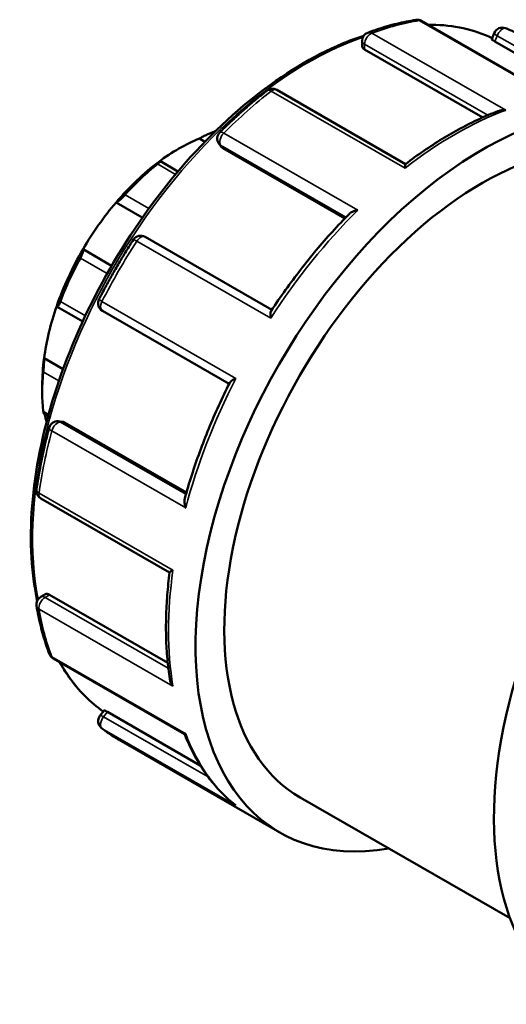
# Model space of a CAD drawing. Header units: millimetres. Extents: x 0 to 901, y -367 to 686.
# Tile 10 of 11: x 745 to 772, y 631 to 686. Entities that reach past the tile are written whole.
import ezdxf

# ---------------------------------------------------------------- set-up
doc = ezdxf.new("R2010")
doc.units = ezdxf.units.MM
doc.layers.add('Visible (ANSI)', color=7, linetype='Continuous', lineweight=50)
doc.layers.add('Visible Narrow (ANSI)', color=7, linetype='Continuous', lineweight=35)

msp = doc.modelspace()

# ---------------------------------------------------------------- linework, layer by layer
at = {"layer": 'Visible (ANSI)'}
for p, q in [((775.032, 681.396), (767.749, 685.59)), ((771.65, 684.571), (771.783, 684.915)), ((764.451, 684.187), (764.451, 684.488)), ((764.592, 684.01), (771.146, 680.236)), ((771.815, 684.453), (776.938, 681.503)), ((766.865, 677.649), (759.719, 681.764)), ((755.431, 679.064), (755.738, 678.887)), ((756.632, 678.613), (756.508, 678.789)), ((756.729, 678.525), (763.495, 674.629)), ((754.246, 677.242), (753.268, 677.805)), ((750.81, 675.516), (752.268, 674.676)), ((759.451, 669.561), (752.419, 673.61)), ((748.979, 672.924), (750.567, 672.01)), ((747.539, 669.73), (748.962, 668.91)), ((750.053, 669.509), (757.083, 665.46)), ((746.822, 666.874), (747.875, 666.267)), ((746.72, 665.381), (746.72, 664.99)), ((746.804, 663.796), (747.045, 663.657)), ((747.61, 663.374), (747.824, 663.355)), ((747.947, 663.315), (754.714, 659.418)), ((746.636, 659.101), (753.781, 654.987)), ((746.636, 653.63), (746.896, 653.78)), ((747.119, 653.747), (753.677, 649.971)), ((747.327, 650.215), (754.608, 646.022)), ((749.918, 647.043), (750.149, 647.33)), ((750.334, 647.247), (755.484, 644.281)), ((750.977, 645.696), (759.901, 640.557)), ((761.024, 642.507), (772.657, 635.808))]:
    msp.add_line(p, q, dxfattribs=at)
for centre, start, end in [((767.51, 685.174), 60.064, 98.9188), ((772.231, 684.741), 68.3401, 158.8021), ((764.931, 684.488), 110.3183, 180), ((759.479, 681.348), 60.064, 128.0058), ((756.901, 679.065), 134.8504, 215.0271), ((752.18, 673.194), 60.064, 147.1523), ((750.292, 669.925), 152.847, 240.064), ((747.566, 662.896), 84.7627, 165.1321), ((746.875, 659.517), 171.9584, 240.064), ((746.875, 653.214), 119.936, 189.5777), ((747.566, 650.631), 200.927, 240.064), ((750.292, 646.742), 141.1918, 231.4102)]:
    msp.add_arc(centre, 0.48, start, end, dxfattribs=at)
for centre, major_axis, start_param, end_param in [((771.129, 660.055), (11.228, 19.498), 5.832158, 9.875805), ((771.129, 660.055), (10.105, 17.548), 0, 3.141593), ((754.3, 669.746), (-5.35, -9.29), 3.775244, 4.074871), ((754.639, 669.551), (5.589, 9.706), 0.570263, 0.588871), ((754.3, 669.746), (-5.35, -9.29), 4.074871, 4.403562), ((754.639, 669.551), (5.589, 9.706), 0.978058, 1.21719), ((754.3, 669.746), (-5.35, -9.29), 4.403562, 4.703189), ((787.675, 650.527), (11.228, 19.498), 0, 3.141593), ((754.3, 669.746), (-5.35, -9.29), 4.703189, 5.031881), ((754.639, 669.551), (5.589, 9.706), 1.606376, 1.845508), ((754.3, 669.746), (-5.35, -9.29), 5.031881, 5.331508), ((754.3, 669.746), (-5.35, -9.29), 5.331508, 5.495853), ((754.639, 669.551), (5.589, 9.706), 2.234695, 2.473827), ((754.3, 669.746), (-5.35, -9.29), 5.691466, 5.747815)]:
    msp.add_ellipse(centre, major_axis=major_axis, ratio=0.578093, start_param=start_param, end_param=end_param, dxfattribs=at)
for points, knots in [([(767.435, 685.648), (767.261, 685.621), (767.085, 685.589), (766.733, 685.518), (766.556, 685.479), (766.201, 685.392), (766.023, 685.345), (765.665, 685.242), (765.486, 685.187), (765.126, 685.068), (764.945, 685.005), (764.765, 684.938)], [5.9355615, 5.9355615, 5.9355615, 5.9355615, 5.9698913, 5.9698913, 6.004221, 6.004221, 6.0385508, 6.0385508, 6.0728806, 6.0728806, 6.1072104, 6.1072104, 6.1072104, 6.1072104]), ([(771.675, 684.635), (770.657, 685.112), (769.52, 685.362), (768.244, 685.381), (768.178, 685.382), (768.112, 685.381)], [5.5487979, 5.5487979, 5.5487979, 5.5487979, 5.8106146, 5.8106146, 5.8248636, 5.8248636, 5.8248636, 5.8248636]), ([(773.434, 684.692), (773.368, 684.73), (773.302, 684.767), (773.168, 684.839), (773.101, 684.873), (772.965, 684.941), (772.896, 684.975), (772.759, 685.039), (772.689, 685.07), (772.549, 685.13), (772.479, 685.159), (772.408, 685.187)], [5.49972085, 5.49972085, 5.49972085, 5.49972085, 5.516499, 5.516499, 5.53327714, 5.53327714, 5.55005529, 5.55005529, 5.56683343, 5.56683343, 5.58361158, 5.58361158, 5.58361158, 5.58361158]), ([(764.54, 684.767), (764.251, 684.672), (763.96, 684.568), (762.039, 683.81), (760.378, 682.841), (757.15, 680.354), (755.583, 678.835), (752.703, 675.404), (751.389, 673.493), (749.145, 669.471), (748.216, 667.36), (746.833, 663.149), (746.38, 661.049), (746.001, 657.068), (746.076, 655.188), (746.422, 653.477), (746.429, 653.443), (746.436, 653.408)], [6.069994, 6.069994, 6.069994, 6.069994, 6.127724, 6.127724, 6.4498, 6.4498, 6.772224, 6.772224, 7.094227, 7.094227, 7.416072, 7.416072, 7.738127, 7.738127, 8.0606, 8.0606, 8.067265, 8.067265, 8.067265, 8.067265]), ([(771.815, 684.453), (771.772, 684.478), (771.733, 684.502), (771.677, 684.54), (771.66, 684.554), (771.65, 684.566), (771.65, 684.569), (771.65, 684.571)], [0, 0, 0, 0, 0.01813088, 0.01813088, 0.03626175, 0.03626175, 0.04349181, 0.04349181, 0.04349181, 0.04349181]), ([(764.592, 684.01), (764.549, 684.035), (764.512, 684.064), (764.463, 684.126), (764.451, 684.158), (764.451, 684.187), (764.451, 684.187), (764.451, 684.187)], [0, 0, 0, 0, 0.01806349, 0.01806349, 0.03612698, 0.03612698, 0.03626111, 0.03626111, 0.03626111, 0.03626111]), ([(759.184, 681.727), (759.005, 681.587), (758.827, 681.444), (758.473, 681.153), (758.296, 681.004), (757.944, 680.7), (757.769, 680.545), (757.421, 680.229), (757.248, 680.068), (756.904, 679.741), (756.733, 679.574), (756.562, 679.405)], [0.175975, 0.175975, 0.175975, 0.175975, 0.2103047, 0.2103047, 0.2446345, 0.2446345, 0.2789643, 0.2789643, 0.313294, 0.313294, 0.3476238, 0.3476238, 0.3476238, 0.3476238]), ([(771.972, 680.58), (771.632, 680.449), (771.291, 680.304), (770.608, 679.988), (770.266, 679.817), (769.582, 679.45), (769.24, 679.253), (768.557, 678.836), (768.216, 678.614), (767.537, 678.148), (767.199, 677.904), (766.863, 677.648)], [6.1209325, 6.1209325, 6.1209325, 6.1209325, 6.1853208, 6.1853208, 6.2497091, 6.2497091, 6.3140974, 6.3140974, 6.3784857, 6.3784857, 6.442874, 6.442874, 6.442874, 6.442874]), ([(771.972, 680.58), (771.98, 680.583), (771.989, 680.587), (772.06, 680.611), (772.128, 680.626), (772.267, 680.64), (772.34, 680.64), (772.412, 680.633), (772.414, 680.633), (772.415, 680.633)], [0.04689291, 0.04689291, 0.04689291, 0.04689291, 0.04954636, 0.04954636, 0.06985805, 0.06985805, 0.09118879, 0.09118879, 0.09162507, 0.09162507, 0.09162507, 0.09162507]), ([(756.171, 679.416), (756.147, 679.408), (756.12, 679.398), (756.062, 679.375), (756.031, 679.362), (755.936, 679.32), (755.869, 679.289), (755.736, 679.225), (755.662, 679.188), (755.533, 679.12), (755.477, 679.09), (755.431, 679.064)], [0.09051111, 0.09051111, 0.09051111, 0.09051111, 0.10071888, 0.10071888, 0.11092666, 0.11092666, 0.13134221, 0.13134221, 0.15618221, 0.15618221, 0.1795093, 0.1795093, 0.1795093, 0.1795093]), ([(753.168, 677.761), (753.201, 677.779), (753.229, 677.793), (753.266, 677.808), (753.273, 677.807), (753.263, 677.789), (753.249, 677.773), (753.208, 677.736), (753.192, 677.722), (753.153, 677.689), (753.131, 677.672), (753.108, 677.653)], [0.17258948, 0.17258948, 0.17258948, 0.17258948, 0.19591657, 0.19591657, 0.22075657, 0.22075657, 0.24117212, 0.24117212, 0.2513799, 0.2513799, 0.26158767, 0.26158767, 0.26158767, 0.26158767]), ([(766.845, 677.425), (766.845, 677.426), (766.845, 677.427), (766.844, 677.475), (766.845, 677.517), (766.849, 677.584), (766.851, 677.61), (766.857, 677.638), (766.86, 677.645), (766.863, 677.648)], [-0.00044046, -0.00044046, -0.00044046, -0.00044046, 0, 0, 0.0212066, 0.0212066, 0.04142834, 0.04142834, 0.05447998, 0.05447998, 0.05447998, 0.05447998]), ([(751.311, 675.943), (751.289, 675.919), (751.266, 675.893), (751.218, 675.843), (751.193, 675.819), (751.12, 675.747), (751.072, 675.704), (750.982, 675.627), (750.936, 675.591), (750.861, 675.54), (750.831, 675.524), (750.81, 675.516)], [0.09051111, 0.09051111, 0.09051111, 0.09051111, 0.10071888, 0.10071888, 0.11092666, 0.11092666, 0.13134221, 0.13134221, 0.15618221, 0.15618221, 0.1795093, 0.1795093, 0.1795093, 0.1795093]), ([(763.734, 674.875), (763.422, 674.557), (763.113, 674.23), (762.505, 673.56), (762.206, 673.216), (761.618, 672.513), (761.328, 672.153), (760.761, 671.42), (760.483, 671.046), (759.94, 670.286), (759.674, 669.9), (759.415, 669.507)], [0.3647247, 0.3647247, 0.3647247, 0.3647247, 0.428166, 0.428166, 0.4916072, 0.4916072, 0.5550485, 0.5550485, 0.6184898, 0.6184898, 0.6819311, 0.6819311, 0.6819311, 0.6819311]), ([(763.734, 674.875), (763.763, 674.904), (763.798, 674.931), (763.887, 674.986), (763.944, 675.013), (764.068, 675.059), (764.136, 675.077), (764.207, 675.091), (764.209, 675.091), (764.21, 675.092)], [0.03389453, 0.03389453, 0.03389453, 0.03389453, 0.04954636, 0.04954636, 0.06985805, 0.06985805, 0.09118879, 0.09118879, 0.09162507, 0.09162507, 0.09162507, 0.09162507]), ([(751.776, 673.455), (751.638, 673.241), (751.502, 673.025), (751.234, 672.592), (751.102, 672.373), (750.843, 671.934), (750.715, 671.713), (750.465, 671.269), (750.341, 671.045), (750.1, 670.596), (749.981, 670.371), (749.865, 670.144)], [0.6995737, 0.6995737, 0.6995737, 0.6995737, 0.7339035, 0.7339035, 0.7682333, 0.7682333, 0.802563, 0.802563, 0.8368928, 0.8368928, 0.8712226, 0.8712226, 0.8712226, 0.8712226]), ([(748.979, 672.924), (748.99, 672.917), (748.997, 672.901), (748.997, 672.846), (748.99, 672.806), (748.964, 672.719), (748.946, 672.669), (748.909, 672.585), (748.895, 672.555), (748.865, 672.495), (748.85, 672.464), (748.833, 672.435)], [0.17258948, 0.17258948, 0.17258948, 0.17258948, 0.19591657, 0.19591657, 0.22075657, 0.22075657, 0.24117212, 0.24117212, 0.2513799, 0.2513799, 0.26158767, 0.26158767, 0.26158767, 0.26158767]), ([(747.723, 670.028), (747.711, 669.997), (747.699, 669.967), (747.675, 669.911), (747.663, 669.885), (747.63, 669.817), (747.61, 669.784), (747.574, 669.738), (747.558, 669.726), (747.534, 669.729), (747.526, 669.743), (747.521, 669.765)], [0.09051111, 0.09051111, 0.09051111, 0.09051111, 0.10071888, 0.10071888, 0.11092666, 0.11092666, 0.13134221, 0.13134221, 0.15618221, 0.15618221, 0.1795093, 0.1795093, 0.1795093, 0.1795093]), ([(759.386, 669.093), (759.386, 669.094), (759.385, 669.096), (759.377, 669.159), (759.373, 669.219), (759.372, 669.326), (759.376, 669.374), (759.39, 669.453), (759.401, 669.485), (759.415, 669.507)], [-0.00044046, -0.00044046, -0.00044046, -0.00044046, 0, 0, 0.0212066, 0.0212066, 0.04142834, 0.04142834, 0.06018164, 0.06018164, 0.06018164, 0.06018164]), ([(746.822, 666.874), (746.822, 666.835), (746.821, 666.785), (746.817, 666.664), (746.813, 666.592), (746.805, 666.456), (746.8, 666.384), (746.791, 666.279), (746.788, 666.244), (746.782, 666.176), (746.779, 666.144), (746.776, 666.115)], [0.17258948, 0.17258948, 0.17258948, 0.17258948, 0.19591657, 0.19591657, 0.22075657, 0.22075657, 0.24117212, 0.24117212, 0.2513799, 0.2513799, 0.26158767, 0.26158767, 0.26158767, 0.26158767]), ([(757.112, 665.518), (756.902, 665.098), (756.7, 664.675), (756.313, 663.824), (756.129, 663.396), (755.777, 662.538), (755.61, 662.107), (755.295, 661.246), (755.147, 660.814), (754.869, 659.952), (754.74, 659.521), (754.621, 659.091)], [0.8888677, 0.8888677, 0.8888677, 0.8888677, 0.9523062, 0.9523062, 1.0157447, 1.0157447, 1.0791833, 1.0791833, 1.1426218, 1.1426218, 1.2060604, 1.2060604, 1.2060604, 1.2060604]), ([(757.112, 665.518), (757.124, 665.542), (757.146, 665.566), (757.206, 665.618), (757.246, 665.646), (757.34, 665.7), (757.395, 665.726), (757.455, 665.752), (757.456, 665.752), (757.457, 665.753)], [0.03156626, 0.03156626, 0.03156626, 0.03156626, 0.04954636, 0.04954636, 0.06985805, 0.06985805, 0.09118879, 0.09118879, 0.09162507, 0.09162507, 0.09162507, 0.09162507]), ([(746.776, 663.931), (746.779, 663.905), (746.782, 663.882), (746.788, 663.844), (746.791, 663.829), (746.797, 663.805), (746.801, 663.798), (746.804, 663.796)], [0.09051111, 0.09051111, 0.09051111, 0.09051111, 0.10071888, 0.10071888, 0.11092666, 0.11092666, 0.12350438, 0.12350438, 0.12350438, 0.12350438]), ([(747.102, 663.02), (747.041, 662.787), (746.982, 662.556), (746.87, 662.093), (746.818, 661.863), (746.718, 661.403), (746.671, 661.174), (746.583, 660.717), (746.542, 660.489), (746.467, 660.035), (746.432, 659.809), (746.4, 659.585)], [1.2231725, 1.2231725, 1.2231725, 1.2231725, 1.2575023, 1.2575023, 1.2918321, 1.2918321, 1.3261618, 1.3261618, 1.3604916, 1.3604916, 1.3948214, 1.3948214, 1.3948214, 1.3948214]), ([(754.672, 658.571), (754.671, 658.572), (754.671, 658.574), (754.647, 658.641), (754.63, 658.708), (754.607, 658.836), (754.602, 658.898), (754.604, 659.005), (754.61, 659.05), (754.621, 659.091)], [-0.00044046, -0.00044046, -0.00044046, -0.00044046, 0, 0, 0.0212066, 0.0212066, 0.04142834, 0.04142834, 0.05788952, 0.05788952, 0.05788952, 0.05788952]), ([(753.781, 654.989), (753.782, 654.993), (753.786, 654.999), (753.807, 655.018), (753.828, 655.033), (753.885, 655.071), (753.921, 655.093), (753.964, 655.117), (753.965, 655.118), (753.966, 655.118)], [0.03714532, 0.03714532, 0.03714532, 0.03714532, 0.04954636, 0.04954636, 0.06985805, 0.06985805, 0.09118879, 0.09118879, 0.09162507, 0.09162507, 0.09162507, 0.09162507]), ([(753.781, 654.989), (753.727, 654.57), (753.684, 654.154), (753.619, 653.332), (753.598, 652.926), (753.576, 652.125), (753.577, 651.729), (753.6, 650.952), (753.622, 650.569), (753.689, 649.818), (753.734, 649.45), (753.789, 649.089)], [1.4111274, 1.4111274, 1.4111274, 1.4111274, 1.4755028, 1.4755028, 1.5398782, 1.5398782, 1.6042535, 1.6042535, 1.6686289, 1.6686289, 1.7330043, 1.7330043, 1.7330043, 1.7330043]), ([(746.896, 653.78), (746.896, 653.78), (746.896, 653.78), (746.921, 653.794), (746.955, 653.8), (747.033, 653.789), (747.077, 653.772), (747.119, 653.747)], [-0.03616772, -0.03616772, -0.03616772, -0.03616772, -0.03612698, -0.03612698, -0.01806349, -0.01806349, 0, 0, 0, 0]), ([(746.402, 653.134), (746.434, 652.944), (746.469, 652.756), (746.546, 652.384), (746.588, 652.2), (746.677, 651.838), (746.725, 651.66), (746.826, 651.308), (746.88, 651.134), (746.995, 650.793), (747.055, 650.625), (747.118, 650.459)], [1.7467713, 1.7467713, 1.7467713, 1.7467713, 1.7811011, 1.7811011, 1.8154308, 1.8154308, 1.8497606, 1.8497606, 1.8840904, 1.8840904, 1.9184201, 1.9184201, 1.9184201, 1.9184201]), ([(747.674, 650.015), (747.838, 649.725), (748.013, 649.449), (748.74, 648.426), (749.38, 647.783), (750.103, 647.273)], [8.3110729, 8.3110729, 8.3110729, 8.3110729, 8.3823571, 8.3823571, 8.5884336, 8.5884336, 8.5884336, 8.5884336]), ([(753.966, 648.677), (753.965, 648.679), (753.964, 648.68), (753.922, 648.738), (753.886, 648.8), (753.83, 648.926), (753.808, 648.991), (753.793, 649.067), (753.791, 649.078), (753.789, 649.089)], [-0.00044046, -0.00044046, -0.00044046, -0.00044046, 0, 0, 0.0212066, 0.0212066, 0.04142834, 0.04142834, 0.04488336, 0.04488336, 0.04488336, 0.04488336]), ([(750.149, 647.33), (750.15, 647.331), (750.153, 647.332), (750.168, 647.33), (750.19, 647.322), (750.251, 647.293), (750.291, 647.271), (750.334, 647.247)], [-0.04346401, -0.04346401, -0.04346401, -0.04346401, -0.03612698, -0.03612698, -0.01806349, -0.01806349, 0, 0, 0, 0]), ([(749.993, 646.367), (750.055, 646.317), (750.118, 646.268), (750.246, 646.172), (750.31, 646.126), (750.44, 646.034), (750.506, 645.989), (750.638, 645.902), (750.705, 645.859), (750.84, 645.776), (750.908, 645.735), (750.977, 645.696)], [2.27037006, 2.27037006, 2.27037006, 2.27037006, 2.28792169, 2.28792169, 2.30547331, 2.30547331, 2.32302494, 2.32302494, 2.34057657, 2.34057657, 2.3581282, 2.3581282, 2.3581282, 2.3581282]), ([(754.605, 646.024), (754.733, 645.703), (754.873, 645.392), (755.176, 644.795), (755.34, 644.507), (755.69, 643.957), (755.877, 643.694), (756.272, 643.195), (756.48, 642.959), (756.919, 642.515), (757.149, 642.308), (757.388, 642.114)], [1.9295847, 1.9295847, 1.9295847, 1.9295847, 1.9970088, 1.9970088, 2.064667, 2.064667, 2.1323251, 2.1323251, 2.1999833, 2.1999833, 2.2676414, 2.2676414, 2.2676414, 2.2676414]), ([(754.608, 646.022), (754.611, 646.02), (754.614, 646.02), (754.629, 646.02), (754.647, 646.026), (754.671, 646.037), (754.671, 646.038), (754.672, 646.038)], [0.06270125, 0.06270125, 0.06270125, 0.06270125, 0.06985805, 0.06985805, 0.09118879, 0.09118879, 0.09162507, 0.09162507, 0.09162507, 0.09162507]), ([(757.457, 642.064), (757.456, 642.065), (757.455, 642.066), (757.431, 642.081), (757.409, 642.097), (757.388, 642.114)], [-0.000440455, -0.000440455, -0.000440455, -0.000440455, 0, 0, 0.008193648, 0.008193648, 0.008193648, 0.008193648])]:
    msp.add_open_spline(points, degree=3, knots=knots, dxfattribs=at)
for points in [[(756.729, 678.525), (756.691, 678.547), (756.657, 678.577), (756.632, 678.613)], [(747.824, 663.355), (747.867, 663.351), (747.909, 663.336), (747.947, 663.315)]]:
    msp.add_open_spline(points, degree=3, dxfattribs=at)
at = {"layer": 'Visible Narrow (ANSI)'}
for p, q in [((767.625, 685.609), (775.05, 681.334)), ((772.415, 680.633), (764.991, 684.908)), ((771.815, 684.453), (771.937, 684.768)), ((771.937, 684.768), (777.71, 681.443)), ((764.592, 684.01), (764.592, 684.292)), ((764.592, 684.292), (771.425, 680.358)), ((759.42, 681.701), (766.845, 677.425)), ((756.23, 679.382), (756.171, 679.416)), ((764.21, 675.092), (756.785, 679.367)), ((756.729, 678.525), (756.607, 678.699)), ((756.607, 678.699), (763.559, 674.696)), ((753.108, 677.653), (754.107, 677.077)), ((752.63, 675.183), (751.311, 675.943)), ((751.961, 673.369), (759.386, 669.093)), ((748.833, 672.435), (750.321, 671.578)), ((749.11, 669.229), (747.723, 670.028)), ((757.457, 665.753), (750.032, 670.028)), ((746.776, 666.115), (747.645, 665.615)), ((747.073, 663.76), (746.776, 663.931)), ((754.688, 659.33), (747.736, 663.334)), ((747.736, 663.334), (747.947, 663.315)), ((747.247, 662.846), (754.672, 658.571)), ((753.966, 655.118), (746.541, 659.394)), ((746.875, 653.607), (747.119, 653.747)), ((753.71, 649.671), (746.875, 653.607)), ((746.541, 652.953), (753.966, 648.677)), ((754.672, 646.038), (747.247, 650.313)), ((750.122, 646.984), (750.334, 647.247)), ((755.92, 643.646), (750.122, 646.984)), ((750.032, 646.34), (757.457, 642.064))]:
    msp.add_line(p, q, dxfattribs=at)
for centre, major_axis, ratio, start_param, end_param in [((762.205, 665.194), (11.228, 19.498), 0.578093, 0.435841, 0.607489), ((767.51, 685.174), (-0.074, 0.474), 0.73969, 5.745793, 6.283185), ((767.51, 685.174), (0.24, 0.416), 0.578093, 0, 0.435841), ((761.456, 665.625), (10.779, 18.718), 0.578093, 0.050512, 0.329005), ((772.231, 684.741), (0.24, 0.416), 0.578093, 0.083891, 1.830662), ((772.231, 684.741), (0.177, 0.446), 0.813101, 6.16546, 6.283185), ((762.205, 665.194), (11.228, 19.498), 0.578093, 0, 0.083891), ((761.456, 665.625), (10.779, 18.718), 0.578093, 0.583379, 2.554312), ((764.931, 684.488), (-0.24, -0.416), 0.578093, 3.749082, 5.495853), ((764.931, 684.488), (-0.167, 0.45), 0.66998, 5.604986, 6.283185), ((772.231, 684.741), (-0.448, 0.174), 0.209664, 0, 0.938208), ((764.931, 684.488), (-0.48, 0), 0.575862, 0, 0.785398), ((759.479, 681.348), (0.24, 0.416), 0.578093, 0, 0.959439), ((762.205, 665.194), (11.228, 19.498), 0.578093, 0.959439, 1.131088), ((759.479, 681.348), (-0.296, 0.378), 0.46835, 5.425632, 6.283185), ((769.63, 660.918), (11.228, 19.498), 0.578093, 0.607489, 0.959439), ((756.901, 679.065), (-0.24, -0.416), 0.578093, 4.272681, 6.019452), ((756.901, 679.065), (-0.339, 0.34), 0.347339, 5.376647, 6.283185), ((756.901, 679.065), (-0.393, -0.276), 0.787757, 0, 0.35258), ((769.63, 660.918), (11.228, 19.498), 0.578093, 1.131088, 1.483038), ((752.18, 673.194), (0.24, 0.416), 0.578093, 0, 1.483038), ((762.205, 665.194), (11.228, 19.498), 0.578093, 1.483038, 1.654687), ((752.18, 673.194), (-0.403, 0.26), 0.071516, 5.330599, 6.283185), ((750.292, 669.925), (-0.427, 0.219), 0.068372, 0, 0.952744), ((750.292, 669.925), (-0.24, -0.416), 0.578093, 4.79628, 6.283185), ((769.63, 660.918), (11.228, 19.498), 0.578093, 1.654687, 2.006637), ((747.566, 662.896), (0.24, 0.416), 0.578093, 0.259866, 2.006637), ((747.566, 662.896), (0.044, 0.478), 0.788574, 5.935257, 6.283185), ((762.205, 665.194), (11.228, 19.498), 0.578093, 2.006637, 2.178286), ((747.566, 662.896), (-0.464, 0.123), 0.344481, 0, 0.907417), ((746.875, 659.517), (-0.475, 0.067), 0.465763, 0, 0.858889), ((746.875, 659.517), (-0.24, -0.416), 0.578093, 5.319878, 6.283185), ((769.63, 660.918), (11.228, 19.498), 0.578093, 2.178286, 2.530236), ((746.875, 653.214), (-0.24, -0.416), 0.578093, 3.925057, 5.671828), ((746.875, 653.214), (-0.24, 0.416), 0.578093, 5.499721, 6.283185), ((746.875, 653.214), (-0.473, -0.08), 0.668174, 0, 0.680908), ((762.205, 665.194), (11.228, 19.498), 0.578093, 2.530236, 2.701885), ((747.566, 650.631), (-0.448, -0.171), 0.738352, 0, 0.541033), ((747.566, 650.631), (-0.24, -0.416), 0.578093, 5.843477, 6.283185), ((761.456, 665.625), (-10.779, -18.718), 0.578093, 5.949046, 6.228761), ((750.292, 646.742), (-0.374, 0.301), 0.212712, 5.345472, 6.283185), ((750.292, 646.742), (-0.24, -0.416), 0.578093, 4.448656, 6.195427), ((750.292, 646.742), (-0.299, -0.375), 0.812831, 0, 0.123085), ((762.205, 665.194), (-11.228, -19.498), 0.578093, 6.195427, 6.283185), ((769.63, 660.918), (-11.228, -19.498), 0.578093, 5.843477, 6.195427)]:
    msp.add_ellipse(centre, major_axis=major_axis, ratio=ratio, start_param=start_param, end_param=end_param, dxfattribs=at)

doc.saveas('drawing.dxf')
